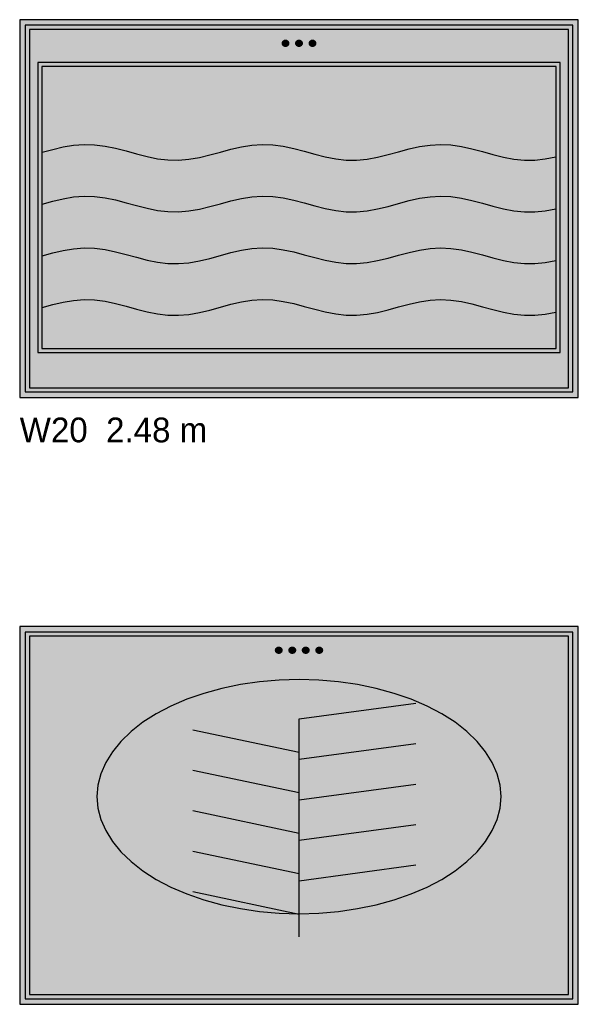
# Model space of a CAD drawing. Header units: metres. Extents: x 0 to 18.5, y -15.3 to 1.8.
# Tile 6 of 17: x 3.2 to 5.7, y -10.8 to -6.4. Entities that reach past the tile are written whole.
import ezdxf

# ---------------------------------------------------------------- set-up
doc = ezdxf.new("R2010")
doc.units = ezdxf.units.M

# ---------------------------------------------------------------- blocks, each defined once
blk = doc.blocks.new('NC_N1_ELEV_W20')
at = {"true_color": 0xf6f5ef}
h = blk.add_hatch(color=256, dxfattribs=at)
h.dxf.hatch_style = 1
h.paths.add_polyline_path([(2.484, 0), (2.484, 1.68), (0, 1.68), (0, 0)])
h = blk.add_hatch(color=256, dxfattribs=at)
h.dxf.hatch_style = 1
h.paths.add_polyline_path([(2.459, 0.025), (2.459, 1.655), (0.025, 1.655), (0.025, 0.025)])
at = {"true_color": 0xa38246}
h = blk.add_hatch(color=256, dxfattribs=at)
h.dxf.hatch_style = 1
h.paths.add_polyline_path([(1.196, 1.575), (1.1959, 1.5736), (1.1957, 1.5723), (1.1954, 1.5709), (1.1949, 1.5696), (1.1943, 1.5684), (1.1936, 1.5672), (1.1928, 1.5661), (1.1919, 1.5651), (1.1909, 1.5642), (1.1898, 1.5634), (1.1886, 1.5627), (1.1874, 1.5621), (1.1861, 1.5616), (1.1847, 1.5613), (1.1834, 1.5611), (1.182, 1.561), (1.1806, 1.5611), (1.1793, 1.5613), (1.1779, 1.5616), (1.1766, 1.5621), (1.1754, 1.5627), (1.1742, 1.5634), (1.1731, 1.5642), (1.1721, 1.5651), (1.1712, 1.5661), (1.1704, 1.5672), (1.1697, 1.5684), (1.1691, 1.5696), (1.1686, 1.5709), (1.1683, 1.5723), (1.1681, 1.5736), (1.168, 1.575), (1.1681, 1.5764), (1.1683, 1.5777), (1.1686, 1.5791), (1.1691, 1.5804), (1.1697, 1.5816), (1.1704, 1.5828), (1.1712, 1.5839), (1.1721, 1.5849), (1.1731, 1.5858), (1.1742, 1.5866), (1.1754, 1.5873), (1.1766, 1.5879), (1.1779, 1.5884), (1.1793, 1.5887), (1.1806, 1.5889), (1.182, 1.589), (1.1834, 1.5889), (1.1847, 1.5887), (1.1861, 1.5884), (1.1874, 1.5879), (1.1886, 1.5873), (1.1898, 1.5866), (1.1909, 1.5858), (1.1919, 1.5849), (1.1928, 1.5839), (1.1936, 1.5828), (1.1943, 1.5816), (1.1949, 1.5804), (1.1954, 1.5791), (1.1957, 1.5777), (1.1959, 1.5764)])
h = blk.add_hatch(color=256, dxfattribs=at)
h.dxf.hatch_style = 1
h.paths.add_polyline_path([(1.256, 1.575), (1.2559, 1.5736), (1.2557, 1.5723), (1.2554, 1.5709), (1.2549, 1.5696), (1.2543, 1.5684), (1.2536, 1.5672), (1.2528, 1.5661), (1.2519, 1.5651), (1.2509, 1.5642), (1.2498, 1.5634), (1.2486, 1.5627), (1.2474, 1.5621), (1.2461, 1.5616), (1.2447, 1.5613), (1.2434, 1.5611), (1.242, 1.561), (1.2406, 1.5611), (1.2393, 1.5613), (1.2379, 1.5616), (1.2366, 1.5621), (1.2354, 1.5627), (1.2342, 1.5634), (1.2331, 1.5642), (1.2321, 1.5651), (1.2312, 1.5661), (1.2304, 1.5672), (1.2297, 1.5684), (1.2291, 1.5696), (1.2286, 1.5709), (1.2283, 1.5723), (1.2281, 1.5736), (1.228, 1.575), (1.2281, 1.5764), (1.2283, 1.5777), (1.2286, 1.5791), (1.2291, 1.5804), (1.2297, 1.5816), (1.2304, 1.5828), (1.2312, 1.5839), (1.2321, 1.5849), (1.2331, 1.5858), (1.2342, 1.5866), (1.2354, 1.5873), (1.2366, 1.5879), (1.2379, 1.5884), (1.2393, 1.5887), (1.2406, 1.5889), (1.242, 1.589), (1.2434, 1.5889), (1.2447, 1.5887), (1.2461, 1.5884), (1.2474, 1.5879), (1.2486, 1.5873), (1.2498, 1.5866), (1.2509, 1.5858), (1.2519, 1.5849), (1.2528, 1.5839), (1.2536, 1.5828), (1.2543, 1.5816), (1.2549, 1.5804), (1.2554, 1.5791), (1.2557, 1.5777), (1.2559, 1.5764)])
h = blk.add_hatch(color=256, dxfattribs=at)
h.dxf.hatch_style = 1
h.paths.add_polyline_path([(1.316, 1.575), (1.3159, 1.5736), (1.3157, 1.5723), (1.3154, 1.5709), (1.3149, 1.5696), (1.3143, 1.5684), (1.3136, 1.5672), (1.3128, 1.5661), (1.3119, 1.5651), (1.3109, 1.5642), (1.3098, 1.5634), (1.3086, 1.5627), (1.3074, 1.5621), (1.3061, 1.5616), (1.3047, 1.5613), (1.3034, 1.5611), (1.302, 1.561), (1.3006, 1.5611), (1.2993, 1.5613), (1.2979, 1.5616), (1.2966, 1.5621), (1.2954, 1.5627), (1.2942, 1.5634), (1.2931, 1.5642), (1.2921, 1.5651), (1.2912, 1.5661), (1.2904, 1.5672), (1.2897, 1.5684), (1.2891, 1.5696), (1.2886, 1.5709), (1.2883, 1.5723), (1.2881, 1.5736), (1.288, 1.575), (1.2881, 1.5764), (1.2883, 1.5777), (1.2886, 1.5791), (1.2891, 1.5804), (1.2897, 1.5816), (1.2904, 1.5828), (1.2912, 1.5839), (1.2921, 1.5849), (1.2931, 1.5858), (1.2942, 1.5866), (1.2954, 1.5873), (1.2966, 1.5879), (1.2979, 1.5884), (1.2993, 1.5887), (1.3006, 1.5889), (1.302, 1.589), (1.3034, 1.5889), (1.3047, 1.5887), (1.3061, 1.5884), (1.3074, 1.5879), (1.3086, 1.5873), (1.3098, 1.5866), (1.3109, 1.5858), (1.3119, 1.5849), (1.3128, 1.5839), (1.3136, 1.5828), (1.3143, 1.5816), (1.3149, 1.5804), (1.3154, 1.5791), (1.3157, 1.5777), (1.3159, 1.5764)])
at = {"true_color": 0xf6f5ef}
h = blk.add_hatch(color=256, dxfattribs=at)
h.dxf.hatch_style = 1
h.paths.add_polyline_path([(2.404, 0.2), (2.404, 1.49), (0.08, 1.49), (0.08, 0.2)])
at = {"color": 0, "linetype": 'CONTINUOUS', "lineweight": -2, "true_color": 0xa38246}
for points in [[(2.484, 0), (2.484, 1.68), (0, 1.68), (0, 0)], [(2.459, 0.025), (2.459, 1.655), (0.025, 1.655), (0.025, 0.025)], [(2.441, 0.043), (2.441, 1.637), (0.043, 1.637), (0.043, 0.043)], [(2.404, 0.2), (2.404, 1.49), (0.08, 1.49), (0.08, 0.2)], [(2.386, 0.218), (2.386, 1.472), (0.098, 1.472), (0.098, 0.218)]]:
    blk.add_lwpolyline(points, close=True, dxfattribs=at)
at = {"color": 0, "linetype": 'CONTINUOUS', "lineweight": -2}
for points in [[(1.196, 1.575), (1.1959, 1.5736), (1.1957, 1.5723), (1.1954, 1.5709), (1.1949, 1.5696), (1.1943, 1.5684), (1.1936, 1.5672), (1.1928, 1.5661), (1.1919, 1.5651), (1.1909, 1.5642), (1.1898, 1.5634), (1.1886, 1.5627), (1.1874, 1.5621), (1.1861, 1.5616), (1.1847, 1.5613), (1.1834, 1.5611), (1.182, 1.561), (1.1806, 1.5611), (1.1793, 1.5613), (1.1779, 1.5616), (1.1766, 1.5621), (1.1754, 1.5627), (1.1742, 1.5634), (1.1731, 1.5642), (1.1721, 1.5651), (1.1712, 1.5661), (1.1704, 1.5672), (1.1697, 1.5684), (1.1691, 1.5696), (1.1686, 1.5709), (1.1683, 1.5723), (1.1681, 1.5736), (1.168, 1.575), (1.1681, 1.5764), (1.1683, 1.5777), (1.1686, 1.5791), (1.1691, 1.5804), (1.1697, 1.5816), (1.1704, 1.5828), (1.1712, 1.5839), (1.1721, 1.5849), (1.1731, 1.5858), (1.1742, 1.5866), (1.1754, 1.5873), (1.1766, 1.5879), (1.1779, 1.5884), (1.1793, 1.5887), (1.1806, 1.5889), (1.182, 1.589), (1.1834, 1.5889), (1.1847, 1.5887), (1.1861, 1.5884), (1.1874, 1.5879), (1.1886, 1.5873), (1.1898, 1.5866), (1.1909, 1.5858), (1.1919, 1.5849), (1.1928, 1.5839), (1.1936, 1.5828), (1.1943, 1.5816), (1.1949, 1.5804), (1.1954, 1.5791), (1.1957, 1.5777), (1.1959, 1.5764)], [(1.256, 1.575), (1.2559, 1.5736), (1.2557, 1.5723), (1.2554, 1.5709), (1.2549, 1.5696), (1.2543, 1.5684), (1.2536, 1.5672), (1.2528, 1.5661), (1.2519, 1.5651), (1.2509, 1.5642), (1.2498, 1.5634), (1.2486, 1.5627), (1.2474, 1.5621), (1.2461, 1.5616), (1.2447, 1.5613), (1.2434, 1.5611), (1.242, 1.561), (1.2406, 1.5611), (1.2393, 1.5613), (1.2379, 1.5616), (1.2366, 1.5621), (1.2354, 1.5627), (1.2342, 1.5634), (1.2331, 1.5642), (1.2321, 1.5651), (1.2312, 1.5661), (1.2304, 1.5672), (1.2297, 1.5684), (1.2291, 1.5696), (1.2286, 1.5709), (1.2283, 1.5723), (1.2281, 1.5736), (1.228, 1.575), (1.2281, 1.5764), (1.2283, 1.5777), (1.2286, 1.5791), (1.2291, 1.5804), (1.2297, 1.5816), (1.2304, 1.5828), (1.2312, 1.5839), (1.2321, 1.5849), (1.2331, 1.5858), (1.2342, 1.5866), (1.2354, 1.5873), (1.2366, 1.5879), (1.2379, 1.5884), (1.2393, 1.5887), (1.2406, 1.5889), (1.242, 1.589), (1.2434, 1.5889), (1.2447, 1.5887), (1.2461, 1.5884), (1.2474, 1.5879), (1.2486, 1.5873), (1.2498, 1.5866), (1.2509, 1.5858), (1.2519, 1.5849), (1.2528, 1.5839), (1.2536, 1.5828), (1.2543, 1.5816), (1.2549, 1.5804), (1.2554, 1.5791), (1.2557, 1.5777), (1.2559, 1.5764)], [(1.316, 1.575), (1.3159, 1.5736), (1.3157, 1.5723), (1.3154, 1.5709), (1.3149, 1.5696), (1.3143, 1.5684), (1.3136, 1.5672), (1.3128, 1.5661), (1.3119, 1.5651), (1.3109, 1.5642), (1.3098, 1.5634), (1.3086, 1.5627), (1.3074, 1.5621), (1.3061, 1.5616), (1.3047, 1.5613), (1.3034, 1.5611), (1.302, 1.561), (1.3006, 1.5611), (1.2993, 1.5613), (1.2979, 1.5616), (1.2966, 1.5621), (1.2954, 1.5627), (1.2942, 1.5634), (1.2931, 1.5642), (1.2921, 1.5651), (1.2912, 1.5661), (1.2904, 1.5672), (1.2897, 1.5684), (1.2891, 1.5696), (1.2886, 1.5709), (1.2883, 1.5723), (1.2881, 1.5736), (1.288, 1.575), (1.2881, 1.5764), (1.2883, 1.5777), (1.2886, 1.5791), (1.2891, 1.5804), (1.2897, 1.5816), (1.2904, 1.5828), (1.2912, 1.5839), (1.2921, 1.5849), (1.2931, 1.5858), (1.2942, 1.5866), (1.2954, 1.5873), (1.2966, 1.5879), (1.2979, 1.5884), (1.2993, 1.5887), (1.3006, 1.5889), (1.302, 1.589), (1.3034, 1.5889), (1.3047, 1.5887), (1.3061, 1.5884), (1.3074, 1.5879), (1.3086, 1.5873), (1.3098, 1.5866), (1.3109, 1.5858), (1.3119, 1.5849), (1.3128, 1.5839), (1.3136, 1.5828), (1.3143, 1.5816), (1.3149, 1.5804), (1.3154, 1.5791), (1.3157, 1.5777), (1.3159, 1.5764)]]:
    blk.add_lwpolyline(points, close=True, dxfattribs=at)
at = {"color": 0, "linetype": 'CONTINUOUS', "lineweight": -2, "true_color": 0x778fa0}
for points in [[(0.1, 1.09), (0.1466, 1.1027), (0.1932, 1.1137), (0.2398, 1.1214), (0.2864, 1.1249), (0.3331, 1.1236), (0.3797, 1.1177), (0.4263, 1.108), (0.4729, 1.0959), (0.5195, 1.0829), (0.5661, 1.071), (0.6127, 1.0616), (0.6593, 1.0561), (0.706, 1.0552), (0.7526, 1.0591), (0.7992, 1.0672), (0.8458, 1.0784), (0.8924, 1.0912), (0.939, 1.1038), (0.9856, 1.1146), (1.0322, 1.1219), (1.0789, 1.125), (1.1255, 1.1232), (1.1721, 1.1169), (1.2187, 1.1069), (1.2653, 1.0946), (1.3119, 1.0817), (1.3585, 1.0699), (1.4051, 1.0609), (1.4518, 1.0558), (1.4984, 1.0554), (1.545, 1.0597), (1.5916, 1.0682), (1.6382, 1.0796), (1.6848, 1.0925), (1.7314, 1.105), (1.778, 1.1154), (1.8247, 1.1224), (1.8713, 1.125), (1.9179, 1.1228), (1.9645, 1.1161), (2.0111, 1.1058), (2.0577, 1.0934), (2.1043, 1.0805), (2.1509, 1.0689), (2.1976, 1.0602), (2.2442, 1.0556), (2.2908, 1.0556), (2.3374, 1.0604), (2.384, 1.0692)], [(0.1, 0.63), (0.1466, 0.6427), (0.1932, 0.6537), (0.2398, 0.6614), (0.2864, 0.6649), (0.3331, 0.6636), (0.3797, 0.6577), (0.4263, 0.648), (0.4729, 0.6359), (0.5195, 0.6229), (0.5661, 0.611), (0.6127, 0.6016), (0.6593, 0.5961), (0.706, 0.5952), (0.7526, 0.5991), (0.7992, 0.6072), (0.8458, 0.6184), (0.8924, 0.6312), (0.939, 0.6438), (0.9856, 0.6546), (1.0322, 0.6619), (1.0789, 0.665), (1.1255, 0.6632), (1.1721, 0.6569), (1.2187, 0.6469), (1.2653, 0.6346), (1.3119, 0.6217), (1.3585, 0.6099), (1.4051, 0.6009), (1.4518, 0.5958), (1.4984, 0.5954), (1.545, 0.5997), (1.5916, 0.6082), (1.6382, 0.6196), (1.6848, 0.6325), (1.7314, 0.645), (1.778, 0.6554), (1.8247, 0.6624), (1.8713, 0.665), (1.9179, 0.6628), (1.9645, 0.6561), (2.0111, 0.6458), (2.0577, 0.6334), (2.1043, 0.6205), (2.1509, 0.6089), (2.1976, 0.6002), (2.2442, 0.5956), (2.2908, 0.5956), (2.3374, 0.6004), (2.384, 0.6092)]]:
    blk.add_lwpolyline(points, dxfattribs=at)
at = {"color": 0, "linetype": 'CONTINUOUS', "lineweight": -2, "true_color": 0xa38246}
for points in [[(0.1, 0.86), (0.1466, 0.8727), (0.1932, 0.8837), (0.2398, 0.8914), (0.2864, 0.8949), (0.3331, 0.8936), (0.3797, 0.8877), (0.4263, 0.878), (0.4729, 0.8659), (0.5195, 0.8529), (0.5661, 0.841), (0.6127, 0.8316), (0.6593, 0.8261), (0.706, 0.8252), (0.7526, 0.8291), (0.7992, 0.8372), (0.8458, 0.8484), (0.8924, 0.8612), (0.939, 0.8738), (0.9856, 0.8846), (1.0322, 0.8919), (1.0789, 0.895), (1.1255, 0.8932), (1.1721, 0.8869), (1.2187, 0.8769), (1.2653, 0.8646), (1.3119, 0.8517), (1.3585, 0.8399), (1.4051, 0.8309), (1.4518, 0.8258), (1.4984, 0.8254), (1.545, 0.8297), (1.5916, 0.8382), (1.6382, 0.8496), (1.6848, 0.8625), (1.7314, 0.875), (1.778, 0.8854), (1.8247, 0.8924), (1.8713, 0.895), (1.9179, 0.8928), (1.9645, 0.8861), (2.0111, 0.8758), (2.0577, 0.8634), (2.1043, 0.8505), (2.1509, 0.8389), (2.1976, 0.8302), (2.2442, 0.8256), (2.2908, 0.8256), (2.3374, 0.8304), (2.384, 0.8392)], [(0.1, 0.4), (0.1466, 0.4127), (0.1932, 0.4237), (0.2398, 0.4314), (0.2864, 0.4349), (0.3331, 0.4336), (0.3797, 0.4277), (0.4263, 0.418), (0.4729, 0.4059), (0.5195, 0.3929), (0.5661, 0.381), (0.6127, 0.3716), (0.6593, 0.3661), (0.706, 0.3652), (0.7526, 0.3691), (0.7992, 0.3772), (0.8458, 0.3884), (0.8924, 0.4012), (0.939, 0.4138), (0.9856, 0.4246), (1.0322, 0.4319), (1.0789, 0.435), (1.1255, 0.4332), (1.1721, 0.4269), (1.2187, 0.4169), (1.2653, 0.4046), (1.3119, 0.3917), (1.3585, 0.3799), (1.4051, 0.3709), (1.4518, 0.3658), (1.4984, 0.3654), (1.545, 0.3697), (1.5916, 0.3782), (1.6382, 0.3896), (1.6848, 0.4025), (1.7314, 0.415), (1.778, 0.4254), (1.8247, 0.4324), (1.8713, 0.435), (1.9179, 0.4328), (1.9645, 0.4261), (2.0111, 0.4158), (2.0577, 0.4034), (2.1043, 0.3905), (2.1509, 0.3789), (2.1976, 0.3702), (2.2442, 0.3656), (2.2908, 0.3656), (2.3374, 0.3704), (2.384, 0.3792)]]:
    blk.add_lwpolyline(points, dxfattribs=at)
blk = doc.blocks.new('NC_N1_ELEV_W26')
at = {"true_color": 0xf6f5ef}
h = blk.add_hatch(color=256, dxfattribs=at)
h.dxf.hatch_style = 1
h.paths.add_polyline_path([(2.484, 0), (2.484, 1.68), (0, 1.68), (0, 0)])
h = blk.add_hatch(color=256, dxfattribs=at)
h.dxf.hatch_style = 1
h.paths.add_polyline_path([(2.459, 0.025), (2.459, 1.655), (0.025, 1.655), (0.025, 0.025)])
at = {"true_color": 0xa38246}
h = blk.add_hatch(color=256, dxfattribs=at)
h.dxf.hatch_style = 1
h.paths.add_polyline_path([(1.166, 1.575), (1.1659, 1.5736), (1.1657, 1.5723), (1.1654, 1.5709), (1.1649, 1.5696), (1.1643, 1.5684), (1.1636, 1.5672), (1.1628, 1.5661), (1.1619, 1.5651), (1.1609, 1.5642), (1.1598, 1.5634), (1.1586, 1.5627), (1.1574, 1.5621), (1.1561, 1.5616), (1.1547, 1.5613), (1.1534, 1.5611), (1.152, 1.561), (1.1506, 1.5611), (1.1493, 1.5613), (1.1479, 1.5616), (1.1466, 1.5621), (1.1454, 1.5627), (1.1442, 1.5634), (1.1431, 1.5642), (1.1421, 1.5651), (1.1412, 1.5661), (1.1404, 1.5672), (1.1397, 1.5684), (1.1391, 1.5696), (1.1386, 1.5709), (1.1383, 1.5723), (1.1381, 1.5736), (1.138, 1.575), (1.1381, 1.5764), (1.1383, 1.5777), (1.1386, 1.5791), (1.1391, 1.5804), (1.1397, 1.5816), (1.1404, 1.5828), (1.1412, 1.5839), (1.1421, 1.5849), (1.1431, 1.5858), (1.1442, 1.5866), (1.1454, 1.5873), (1.1466, 1.5879), (1.1479, 1.5884), (1.1493, 1.5887), (1.1506, 1.5889), (1.152, 1.589), (1.1534, 1.5889), (1.1547, 1.5887), (1.1561, 1.5884), (1.1574, 1.5879), (1.1586, 1.5873), (1.1598, 1.5866), (1.1609, 1.5858), (1.1619, 1.5849), (1.1628, 1.5839), (1.1636, 1.5828), (1.1643, 1.5816), (1.1649, 1.5804), (1.1654, 1.5791), (1.1657, 1.5777), (1.1659, 1.5764)])
h = blk.add_hatch(color=256, dxfattribs=at)
h.dxf.hatch_style = 1
h.paths.add_polyline_path([(1.226, 1.575), (1.2259, 1.5736), (1.2257, 1.5723), (1.2254, 1.5709), (1.2249, 1.5696), (1.2243, 1.5684), (1.2236, 1.5672), (1.2228, 1.5661), (1.2219, 1.5651), (1.2209, 1.5642), (1.2198, 1.5634), (1.2186, 1.5627), (1.2174, 1.5621), (1.2161, 1.5616), (1.2147, 1.5613), (1.2134, 1.5611), (1.212, 1.561), (1.2106, 1.5611), (1.2093, 1.5613), (1.2079, 1.5616), (1.2066, 1.5621), (1.2054, 1.5627), (1.2042, 1.5634), (1.2031, 1.5642), (1.2021, 1.5651), (1.2012, 1.5661), (1.2004, 1.5672), (1.1997, 1.5684), (1.1991, 1.5696), (1.1986, 1.5709), (1.1983, 1.5723), (1.1981, 1.5736), (1.198, 1.575), (1.1981, 1.5764), (1.1983, 1.5777), (1.1986, 1.5791), (1.1991, 1.5804), (1.1997, 1.5816), (1.2004, 1.5828), (1.2012, 1.5839), (1.2021, 1.5849), (1.2031, 1.5858), (1.2042, 1.5866), (1.2054, 1.5873), (1.2066, 1.5879), (1.2079, 1.5884), (1.2093, 1.5887), (1.2106, 1.5889), (1.212, 1.589), (1.2134, 1.5889), (1.2147, 1.5887), (1.2161, 1.5884), (1.2174, 1.5879), (1.2186, 1.5873), (1.2198, 1.5866), (1.2209, 1.5858), (1.2219, 1.5849), (1.2228, 1.5839), (1.2236, 1.5828), (1.2243, 1.5816), (1.2249, 1.5804), (1.2254, 1.5791), (1.2257, 1.5777), (1.2259, 1.5764)])
h = blk.add_hatch(color=256, dxfattribs=at)
h.dxf.hatch_style = 1
h.paths.add_polyline_path([(1.286, 1.575), (1.2859, 1.5736), (1.2857, 1.5723), (1.2854, 1.5709), (1.2849, 1.5696), (1.2843, 1.5684), (1.2836, 1.5672), (1.2828, 1.5661), (1.2819, 1.5651), (1.2809, 1.5642), (1.2798, 1.5634), (1.2786, 1.5627), (1.2774, 1.5621), (1.2761, 1.5616), (1.2747, 1.5613), (1.2734, 1.5611), (1.272, 1.561), (1.2706, 1.5611), (1.2693, 1.5613), (1.2679, 1.5616), (1.2666, 1.5621), (1.2654, 1.5627), (1.2642, 1.5634), (1.2631, 1.5642), (1.2621, 1.5651), (1.2612, 1.5661), (1.2604, 1.5672), (1.2597, 1.5684), (1.2591, 1.5696), (1.2586, 1.5709), (1.2583, 1.5723), (1.2581, 1.5736), (1.258, 1.575), (1.2581, 1.5764), (1.2583, 1.5777), (1.2586, 1.5791), (1.2591, 1.5804), (1.2597, 1.5816), (1.2604, 1.5828), (1.2612, 1.5839), (1.2621, 1.5849), (1.2631, 1.5858), (1.2642, 1.5866), (1.2654, 1.5873), (1.2666, 1.5879), (1.2679, 1.5884), (1.2693, 1.5887), (1.2706, 1.5889), (1.272, 1.589), (1.2734, 1.5889), (1.2747, 1.5887), (1.2761, 1.5884), (1.2774, 1.5879), (1.2786, 1.5873), (1.2798, 1.5866), (1.2809, 1.5858), (1.2819, 1.5849), (1.2828, 1.5839), (1.2836, 1.5828), (1.2843, 1.5816), (1.2849, 1.5804), (1.2854, 1.5791), (1.2857, 1.5777), (1.2859, 1.5764)])
h = blk.add_hatch(color=256, dxfattribs=at)
h.dxf.hatch_style = 1
h.paths.add_polyline_path([(1.346, 1.575), (1.3459, 1.5736), (1.3457, 1.5723), (1.3454, 1.5709), (1.3449, 1.5696), (1.3443, 1.5684), (1.3436, 1.5672), (1.3428, 1.5661), (1.3419, 1.5651), (1.3409, 1.5642), (1.3398, 1.5634), (1.3386, 1.5627), (1.3374, 1.5621), (1.3361, 1.5616), (1.3347, 1.5613), (1.3334, 1.5611), (1.332, 1.561), (1.3306, 1.5611), (1.3293, 1.5613), (1.3279, 1.5616), (1.3266, 1.5621), (1.3254, 1.5627), (1.3242, 1.5634), (1.3231, 1.5642), (1.3221, 1.5651), (1.3212, 1.5661), (1.3204, 1.5672), (1.3197, 1.5684), (1.3191, 1.5696), (1.3186, 1.5709), (1.3183, 1.5723), (1.3181, 1.5736), (1.318, 1.575), (1.3181, 1.5764), (1.3183, 1.5777), (1.3186, 1.5791), (1.3191, 1.5804), (1.3197, 1.5816), (1.3204, 1.5828), (1.3212, 1.5839), (1.3221, 1.5849), (1.3231, 1.5858), (1.3242, 1.5866), (1.3254, 1.5873), (1.3266, 1.5879), (1.3279, 1.5884), (1.3293, 1.5887), (1.3306, 1.5889), (1.332, 1.589), (1.3334, 1.5889), (1.3347, 1.5887), (1.3361, 1.5884), (1.3374, 1.5879), (1.3386, 1.5873), (1.3398, 1.5866), (1.3409, 1.5858), (1.3419, 1.5849), (1.3428, 1.5839), (1.3436, 1.5828), (1.3443, 1.5816), (1.3449, 1.5804), (1.3454, 1.5791), (1.3457, 1.5777), (1.3459, 1.5764)])
at = {"true_color": 0xe1e7e1}
h = blk.add_hatch(color=256, dxfattribs=at)
h.dxf.hatch_style = 1
h.paths.add_polyline_path([(2.1403, 0.924), (2.136, 0.975), (2.1231, 1.0256), (2.1016, 1.0752), (2.0719, 1.1233), (2.0342, 1.1695), (1.9889, 1.2133), (1.9364, 1.2544), (1.8772, 1.2923), (1.8119, 1.3266), (1.7411, 1.357), (1.6655, 1.3833), (1.5858, 1.4052), (1.5028, 1.4224), (1.4173, 1.4348), (1.3301, 1.4423), (1.242, 1.4448), (1.1539, 1.4423), (1.0667, 1.4348), (0.9812, 1.4224), (0.8982, 1.4052), (0.8185, 1.3833), (0.7429, 1.357), (0.6721, 1.3266), (0.6068, 1.2923), (0.5476, 1.2544), (0.4951, 1.2133), (0.4498, 1.1695), (0.4121, 1.1233), (0.3824, 1.0752), (0.3609, 1.0256), (0.348, 0.975), (0.3437, 0.924), (0.348, 0.873), (0.3609, 0.8224), (0.3824, 0.7728), (0.4121, 0.7247), (0.4498, 0.6785), (0.4951, 0.6347), (0.5476, 0.5936), (0.6068, 0.5557), (0.6721, 0.5214), (0.7429, 0.491), (0.8185, 0.4647), (0.8982, 0.4428), (0.9812, 0.4256), (1.0667, 0.4132), (1.1539, 0.4057), (1.242, 0.4032), (1.3301, 0.4057), (1.4173, 0.4132), (1.5028, 0.4256), (1.5858, 0.4428), (1.6655, 0.4647), (1.7411, 0.491), (1.8119, 0.5214), (1.8772, 0.5557), (1.9364, 0.5936), (1.9889, 0.6347), (2.0342, 0.6785), (2.0719, 0.7247), (2.1016, 0.7728), (2.1231, 0.8224), (2.136, 0.873)])
at = {"color": 0, "linetype": 'CONTINUOUS', "lineweight": -2, "true_color": 0xa38246}
for points in [[(2.484, 0), (2.484, 1.68), (0, 1.68), (0, 0)], [(2.459, 0.025), (2.459, 1.655), (0.025, 1.655), (0.025, 0.025)], [(2.441, 0.043), (2.441, 1.637), (0.043, 1.637), (0.043, 0.043)], [(2.1403, 0.924), (2.136, 0.975), (2.1231, 1.0256), (2.1016, 1.0752), (2.0719, 1.1233), (2.0342, 1.1695), (1.9889, 1.2133), (1.9364, 1.2544), (1.8772, 1.2923), (1.8119, 1.3266), (1.7411, 1.357), (1.6655, 1.3833), (1.5858, 1.4052), (1.5028, 1.4224), (1.4173, 1.4348), (1.3301, 1.4423), (1.242, 1.4448), (1.1539, 1.4423), (1.0667, 1.4348), (0.9812, 1.4224), (0.8982, 1.4052), (0.8185, 1.3833), (0.7429, 1.357), (0.6721, 1.3266), (0.6068, 1.2923), (0.5476, 1.2544), (0.4951, 1.2133), (0.4498, 1.1695), (0.4121, 1.1233), (0.3824, 1.0752), (0.3609, 1.0256), (0.348, 0.975), (0.3437, 0.924), (0.348, 0.873), (0.3609, 0.8224), (0.3824, 0.7728), (0.4121, 0.7247), (0.4498, 0.6785), (0.4951, 0.6347), (0.5476, 0.5936), (0.6068, 0.5557), (0.6721, 0.5214), (0.7429, 0.491), (0.8185, 0.4647), (0.8982, 0.4428), (0.9812, 0.4256), (1.0667, 0.4132), (1.1539, 0.4057), (1.242, 0.4032), (1.3301, 0.4057), (1.4173, 0.4132), (1.5028, 0.4256), (1.5858, 0.4428), (1.6655, 0.4647), (1.7411, 0.491), (1.8119, 0.5214), (1.8772, 0.5557), (1.9364, 0.5936), (1.9889, 0.6347), (2.0342, 0.6785), (2.0719, 0.7247), (2.1016, 0.7728), (2.1231, 0.8224), (2.136, 0.873)]]:
    blk.add_lwpolyline(points, close=True, dxfattribs=at)
at = {"color": 0, "linetype": 'CONTINUOUS', "lineweight": -2}
for points in [[(1.166, 1.575), (1.1659, 1.5736), (1.1657, 1.5723), (1.1654, 1.5709), (1.1649, 1.5696), (1.1643, 1.5684), (1.1636, 1.5672), (1.1628, 1.5661), (1.1619, 1.5651), (1.1609, 1.5642), (1.1598, 1.5634), (1.1586, 1.5627), (1.1574, 1.5621), (1.1561, 1.5616), (1.1547, 1.5613), (1.1534, 1.5611), (1.152, 1.561), (1.1506, 1.5611), (1.1493, 1.5613), (1.1479, 1.5616), (1.1466, 1.5621), (1.1454, 1.5627), (1.1442, 1.5634), (1.1431, 1.5642), (1.1421, 1.5651), (1.1412, 1.5661), (1.1404, 1.5672), (1.1397, 1.5684), (1.1391, 1.5696), (1.1386, 1.5709), (1.1383, 1.5723), (1.1381, 1.5736), (1.138, 1.575), (1.1381, 1.5764), (1.1383, 1.5777), (1.1386, 1.5791), (1.1391, 1.5804), (1.1397, 1.5816), (1.1404, 1.5828), (1.1412, 1.5839), (1.1421, 1.5849), (1.1431, 1.5858), (1.1442, 1.5866), (1.1454, 1.5873), (1.1466, 1.5879), (1.1479, 1.5884), (1.1493, 1.5887), (1.1506, 1.5889), (1.152, 1.589), (1.1534, 1.5889), (1.1547, 1.5887), (1.1561, 1.5884), (1.1574, 1.5879), (1.1586, 1.5873), (1.1598, 1.5866), (1.1609, 1.5858), (1.1619, 1.5849), (1.1628, 1.5839), (1.1636, 1.5828), (1.1643, 1.5816), (1.1649, 1.5804), (1.1654, 1.5791), (1.1657, 1.5777), (1.1659, 1.5764)], [(1.226, 1.575), (1.2259, 1.5736), (1.2257, 1.5723), (1.2254, 1.5709), (1.2249, 1.5696), (1.2243, 1.5684), (1.2236, 1.5672), (1.2228, 1.5661), (1.2219, 1.5651), (1.2209, 1.5642), (1.2198, 1.5634), (1.2186, 1.5627), (1.2174, 1.5621), (1.2161, 1.5616), (1.2147, 1.5613), (1.2134, 1.5611), (1.212, 1.561), (1.2106, 1.5611), (1.2093, 1.5613), (1.2079, 1.5616), (1.2066, 1.5621), (1.2054, 1.5627), (1.2042, 1.5634), (1.2031, 1.5642), (1.2021, 1.5651), (1.2012, 1.5661), (1.2004, 1.5672), (1.1997, 1.5684), (1.1991, 1.5696), (1.1986, 1.5709), (1.1983, 1.5723), (1.1981, 1.5736), (1.198, 1.575), (1.1981, 1.5764), (1.1983, 1.5777), (1.1986, 1.5791), (1.1991, 1.5804), (1.1997, 1.5816), (1.2004, 1.5828), (1.2012, 1.5839), (1.2021, 1.5849), (1.2031, 1.5858), (1.2042, 1.5866), (1.2054, 1.5873), (1.2066, 1.5879), (1.2079, 1.5884), (1.2093, 1.5887), (1.2106, 1.5889), (1.212, 1.589), (1.2134, 1.5889), (1.2147, 1.5887), (1.2161, 1.5884), (1.2174, 1.5879), (1.2186, 1.5873), (1.2198, 1.5866), (1.2209, 1.5858), (1.2219, 1.5849), (1.2228, 1.5839), (1.2236, 1.5828), (1.2243, 1.5816), (1.2249, 1.5804), (1.2254, 1.5791), (1.2257, 1.5777), (1.2259, 1.5764)], [(1.286, 1.575), (1.2859, 1.5736), (1.2857, 1.5723), (1.2854, 1.5709), (1.2849, 1.5696), (1.2843, 1.5684), (1.2836, 1.5672), (1.2828, 1.5661), (1.2819, 1.5651), (1.2809, 1.5642), (1.2798, 1.5634), (1.2786, 1.5627), (1.2774, 1.5621), (1.2761, 1.5616), (1.2747, 1.5613), (1.2734, 1.5611), (1.272, 1.561), (1.2706, 1.5611), (1.2693, 1.5613), (1.2679, 1.5616), (1.2666, 1.5621), (1.2654, 1.5627), (1.2642, 1.5634), (1.2631, 1.5642), (1.2621, 1.5651), (1.2612, 1.5661), (1.2604, 1.5672), (1.2597, 1.5684), (1.2591, 1.5696), (1.2586, 1.5709), (1.2583, 1.5723), (1.2581, 1.5736), (1.258, 1.575), (1.2581, 1.5764), (1.2583, 1.5777), (1.2586, 1.5791), (1.2591, 1.5804), (1.2597, 1.5816), (1.2604, 1.5828), (1.2612, 1.5839), (1.2621, 1.5849), (1.2631, 1.5858), (1.2642, 1.5866), (1.2654, 1.5873), (1.2666, 1.5879), (1.2679, 1.5884), (1.2693, 1.5887), (1.2706, 1.5889), (1.272, 1.589), (1.2734, 1.5889), (1.2747, 1.5887), (1.2761, 1.5884), (1.2774, 1.5879), (1.2786, 1.5873), (1.2798, 1.5866), (1.2809, 1.5858), (1.2819, 1.5849), (1.2828, 1.5839), (1.2836, 1.5828), (1.2843, 1.5816), (1.2849, 1.5804), (1.2854, 1.5791), (1.2857, 1.5777), (1.2859, 1.5764)], [(1.346, 1.575), (1.3459, 1.5736), (1.3457, 1.5723), (1.3454, 1.5709), (1.3449, 1.5696), (1.3443, 1.5684), (1.3436, 1.5672), (1.3428, 1.5661), (1.3419, 1.5651), (1.3409, 1.5642), (1.3398, 1.5634), (1.3386, 1.5627), (1.3374, 1.5621), (1.3361, 1.5616), (1.3347, 1.5613), (1.3334, 1.5611), (1.332, 1.561), (1.3306, 1.5611), (1.3293, 1.5613), (1.3279, 1.5616), (1.3266, 1.5621), (1.3254, 1.5627), (1.3242, 1.5634), (1.3231, 1.5642), (1.3221, 1.5651), (1.3212, 1.5661), (1.3204, 1.5672), (1.3197, 1.5684), (1.3191, 1.5696), (1.3186, 1.5709), (1.3183, 1.5723), (1.3181, 1.5736), (1.318, 1.575), (1.3181, 1.5764), (1.3183, 1.5777), (1.3186, 1.5791), (1.3191, 1.5804), (1.3197, 1.5816), (1.3204, 1.5828), (1.3212, 1.5839), (1.3221, 1.5849), (1.3231, 1.5858), (1.3242, 1.5866), (1.3254, 1.5873), (1.3266, 1.5879), (1.3279, 1.5884), (1.3293, 1.5887), (1.3306, 1.5889), (1.332, 1.589), (1.3334, 1.5889), (1.3347, 1.5887), (1.3361, 1.5884), (1.3374, 1.5879), (1.3386, 1.5873), (1.3398, 1.5866), (1.3409, 1.5858), (1.3419, 1.5849), (1.3428, 1.5839), (1.3436, 1.5828), (1.3443, 1.5816), (1.3449, 1.5804), (1.3454, 1.5791), (1.3457, 1.5777), (1.3459, 1.5764)]]:
    blk.add_lwpolyline(points, close=True, dxfattribs=at)
at = {"color": 0, "linetype": 'CONTINUOUS', "lineweight": -2, "true_color": 0xa38246}
for points in [[(1.242, 0.3), (1.242, 1.27), (1.7621, 1.34)], [(1.242, 0.3), (1.242, 1.09), (1.7621, 1.16)], [(1.242, 0.3), (1.242, 0.91), (1.7621, 0.98)], [(1.242, 0.3), (1.242, 0.73), (1.7621, 0.8)], [(1.242, 0.3), (1.242, 0.55), (1.7621, 0.62)]]:
    blk.add_lwpolyline(points, dxfattribs=at)
at = {"color": 0, "linetype": 'CONTINUOUS', "lineweight": -2, "true_color": 0x778fa0}
for points in [[(1.242, 1.12), (0.7692, 1.22)], [(1.242, 0.94), (0.7692, 1.04)], [(1.242, 0.76), (0.7692, 0.86)], [(1.242, 0.58), (0.7692, 0.68)], [(1.242, 0.4), (0.7692, 0.5)]]:
    blk.add_lwpolyline(points, dxfattribs=at)

msp = doc.modelspace()

# ---------------------------------------------------------------- block references
for name, p in [('NC_N1_ELEV_W20', (3.2, -8.1)), ('NC_N1_ELEV_W26', (3.2, -10.8))]:
    msp.add_blockref(name, p)

# ---------------------------------------------------------------- texts
at = {"color": 0}
msp.add_text('W20  2.48 m', height=0.11, dxfattribs=at).set_placement((3.2, -8.3))

doc.saveas('drawing.dxf')
